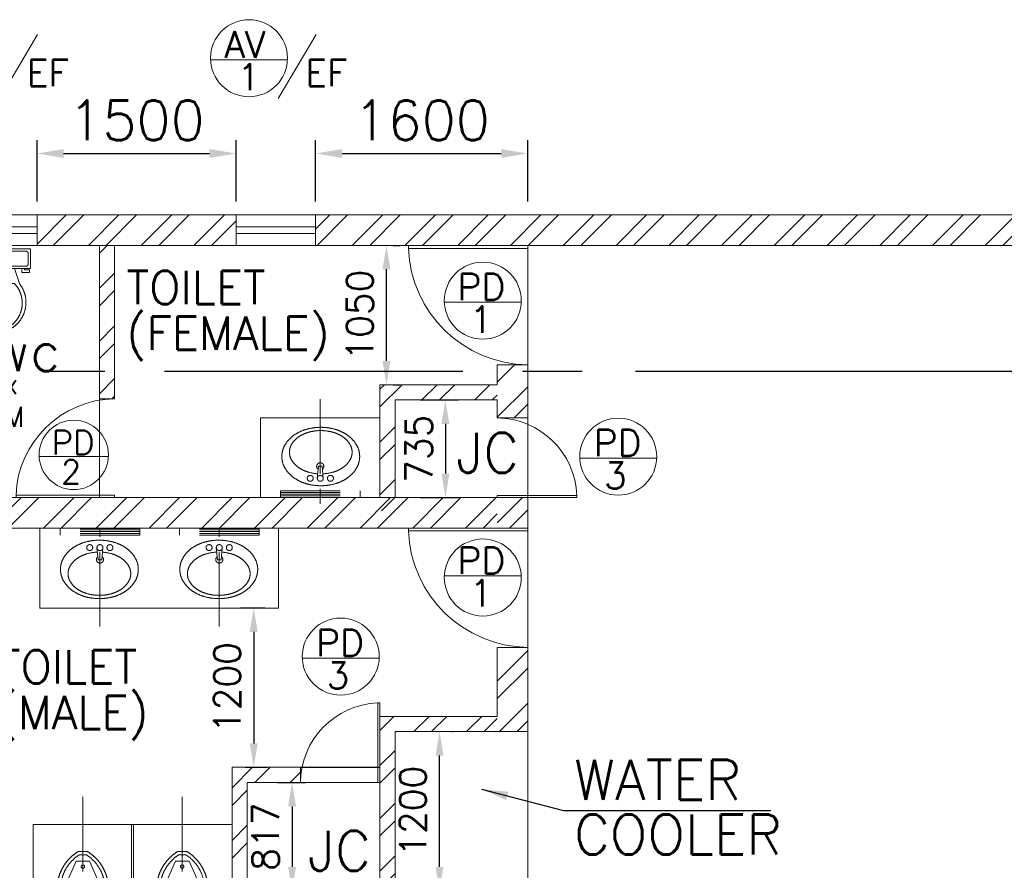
# Model space of a CAD drawing. Header units: inches. Extents: x 0 to 1544102, y 0 to 23144100.
# Tile 130 of 203: x 469135 to 476558, y 150325 to 156737. Entities that reach past the tile are written whole.
import ezdxf
from ezdxf.enums import TextEntityAlignment as Align

# ---------------------------------------------------------------- set-up
doc = ezdxf.new("R2010")
doc.units = ezdxf.units.IN
doc.header["$LTSCALE"] = 1800
doc.header["$MEASUREMENT"] = 0
doc.linetypes.add('1 NORTH ELEVATION$0$NORTH ELEVATION$0$HIDDEN', pattern=[0.375, 0.25, -0.125])
doc.linetypes.add('CENTER', pattern=[2, 1.25, -0.25, 0.25, -0.25])
doc.layers.get('0').update_dxf_attribs({"color": 253})
doc.layers.add('1', color=7, linetype='Continuous')
doc.layers.add('GRID', color=251, linetype='CENTER')
for name, color, linetype, lineweight in [('A-DOOR', 31, 'Continuous', 9), ('A-DOOR TAG', 3, 'Continuous', 15), ('CCONTHIN', 15, '1 NORTH ELEVATION$0$NORTH ELEVATION$0$HIDDEN', 13), ('CHAT', 11, 'Continuous', 13), ('CL', 8, 'CENTER', 15), ('DIM', 4, 'Continuous', 18), ('DOOR', 235, 'Continuous', 13), ('OPENING EO', 2, 'Continuous', 18), ('TEXT', 3, 'Continuous', 18), ('WALL', 6, 'Continuous', 18), ('WALL HATCH', 251, 'Continuous', 13), ('WALL1', 6, 'Continuous', 18), ('WIN', 31, 'Continuous', 13)]:
    doc.layers.add(name, color=color, linetype=linetype, lineweight=lineweight)
doc.styles.add('ROAMNS', font='ROMANS.shx')
doc.styles.add('ROMANS', font='romans.shx')
doc.dimstyles.new('DIM INT 1', dxfattribs={"dimtxt": 300, "dimasz": 200, "dimexe": 100, "dimexo": 100, "dimgap": 100, "dimtad": 1, "dimdec": 0, "dimzin": 13, "dimdsep": 46, "dimlunit": 5, "dimtxsty": 'ROAMNS', "dimblk2": 'OBLIQUE', "dimcen": 0.09, "dimclrd": 9, "dimclre": 9, "dimclrt": 4, "dimadec": 0, "dimazin": 0, "dimtfac": 1, "dimtdec": 0, "dimtix": 1, "dimtmove": 2, "dimatfit": 3, "dimfxl": 1, "dimtolj": 1, "dimtzin": 13, "dimarcsym": 0})
doc.dimstyles.new('DIM INT 2', dxfattribs={"dimtxt": 200, "dimasz": 180, "dimexe": 100, "dimexo": 100, "dimgap": 100, "dimtad": 1, "dimdec": 0, "dimzin": 13, "dimdsep": 46, "dimlunit": 5, "dimtxsty": 'ROAMNS', "dimcen": 0.09, "dimclrd": 9, "dimclre": 9, "dimclrt": 4, "dimadec": 0, "dimazin": 0, "dimtfac": 1, "dimtdec": 0, "dimtix": 1, "dimtmove": 2, "dimatfit": 3, "dimfxl": 1, "dimtolj": 1, "dimtzin": 13, "dimarcsym": 0})

# ---------------------------------------------------------------- blocks, each defined once
blk = doc.blocks.new('*D1316')
at = {"layer": 'DIM', "color": 9, "lineweight": -2, "transparency": 16777216}
for p, q in [((469265.7935778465, 155364.8886561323), (469265.7935778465, 155827.900592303)), ((470765.7935778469, 155364.8886561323), (470765.7935778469, 155827.900592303)), ((469465.7935778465, 155727.900592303), (470565.7935778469, 155727.900592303))]:
    blk.add_line(p, q, dxfattribs=at)
at = {"layer": 'DIM', "color": 9, "transparency": 16777216}
for points in [[(469465.7935778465, 155761.2339256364), (469465.7935778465, 155694.5672589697), (469265.7935778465, 155727.900592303)], [(470565.7935778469, 155761.2339256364), (470565.7935778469, 155694.5672589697), (470765.7935778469, 155727.900592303)]]:
    blk.add_solid(points, dxfattribs=at)
at = {"layer": 'DIM', "color": 4, "transparency": 16777216, "insert": (470015.7935778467, 155977.900592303), "char_height": 300, "attachment_point": 5, "style": 'ROAMNS'}
blk.add_mtext('\\A1;1500', dxfattribs=at)
blk = doc.blocks.new('_Oblique')
at = {"color": 0, "linetype": 'ByBlock', "lineweight": -2}
blk.add_line((-0.5, -0.5), (0.5, 0.5), dxfattribs=at)
blk = doc.blocks.new('*D1317')
at = {"layer": 'DIM', "color": 9, "lineweight": -2, "transparency": 16777216}
for p, q in [((471365.7935778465, 155364.8886561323), (471365.7935778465, 155827.900592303)), ((472965.7935778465, 155364.8886561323), (472965.7935778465, 155827.900592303)), ((471565.7935778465, 155727.900592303), (472765.7935778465, 155727.900592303))]:
    blk.add_line(p, q, dxfattribs=at)
at = {"layer": 'DIM', "color": 9, "transparency": 16777216}
for points in [[(471565.7935778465, 155761.2339256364), (471565.7935778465, 155694.5672589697), (471365.7935778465, 155727.900592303)], [(472765.7935778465, 155761.2339256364), (472765.7935778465, 155694.5672589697), (472965.7935778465, 155727.900592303)]]:
    blk.add_solid(points, dxfattribs=at)
at = {"layer": 'DIM', "color": 4, "transparency": 16777216, "insert": (472165.7935778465, 155977.900592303), "char_height": 300, "attachment_point": 5, "style": 'ROAMNS'}
blk.add_mtext('\\A1;1600', dxfattribs=at)
blk = doc.blocks.new('SC-01& LIFT')
at = {"layer": 'WALL HATCH'}
h = blk.add_hatch(dxfattribs=at)
h.set_pattern_fill('ANSI32', color=256, scale=750, style=0)
h.set_pattern_definition([(45, (-441713.8347314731, -169222.0470372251), (-198.8737822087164, 198.8737822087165), []), (45, (-441581.2522102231, -169222.0470372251), (-198.8737822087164, 198.8737822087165), [])])
edge = h.paths.add_edge_path()
edge.add_arc((3172.500000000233, -33583100.13524975), 33587860.13529897, 89.9999019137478, 90.00029425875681, ccw=False)
edge.add_line((3230, 4760.000000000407), (3230, 9000.0000000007))
edge.add_line((3230, 9000.0000000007), (3000, 9000.0000000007))
edge.add_line((3000, 9000.0000000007), (3000.000000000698, 4759.999606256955))
blk = doc.blocks.new('SERVICE BUILDING-ARCH$0$dd1')
at = {"layer": 'DOOR'}
blk.add_lwpolyline([(-1000, 975.0000000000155), (0, 975.0000000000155), (0, 1000.000000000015), (-1000, 1000.000000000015)], close=True, dxfattribs=at)
blk.add_arc((13.43147723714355, 1014.09638690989), 1014.185331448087, 182.2092738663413, 269.2411747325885, dxfattribs=at)
blk = doc.blocks.new('*U1384')
for p, q in [((9.5, -7), (9.5, -3)), ((-10, -9.5), (-8, -9.5)), ((-10, -10.5), (-10, -9.5)), ((-7, -10.5), (-10, -10.5)), ((-8, -9.5), (-8, -9)), ((-7, -9), (-7, -10.5)), ((-4, -9), (-6, -15)), ((4, -9), (6, -15)), ((4, -15), (-4, -15))]:
    blk.add_line(p, q)
blk.add_lwpolyline([(10.5, -9), (10.5, -1), (-10.5, -1), (-10.5, -9)], close=True)
for points in [[(-9.5, -3), (-9.5, -7)], [(8.5, -2), (-8.5, -2)], [(-8.5, -8), (8.5, -8)]]:
    blk.add_lwpolyline(points)
for centre, radius, start, end in [((-8.625, -2.875), 0.8838834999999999, 81.86989999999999, 188.1301), ((8.625, -2.875), 0.8838834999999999, 351.8699, 98.13009999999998), ((-8.625, -7.125), 0.8838834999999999, 171.869898, 278.1301), ((8.625, -7.125), 0.8838834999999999, 261.8699, 8.130099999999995), ((3.519562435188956, -22.58049502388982), 12.16902005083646, 141.4691096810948, 247.9714346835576), ((4.199957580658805, -22.81740929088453), 11.3291791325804, 136.3677254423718, 238.946823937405), ((-3.519499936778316, -22.58047137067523), 12.16903423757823, 292.0284332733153, 38.53070636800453), ((-4.199890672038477, -22.81738596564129), 11.32918622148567, 301.0530065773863, 43.63209216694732), ((2.09660981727e-05, -28.87646475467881), 4, 245.7318247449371, 294.2681740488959), ((2.09415214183e-05, -29.99996806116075), 4, 254.8605283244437, 285.1394707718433)]:
    blk.add_arc(centre, radius, start, end)
blk = doc.blocks.new('*U1381')
for p, q in [((-27.49682435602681, 308.1439852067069), (42.7468245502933, 308.1439852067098)), ((-43.17499990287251, 235.1958732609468), (-120.9794756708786, 59.29631018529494)), ((-43.17499990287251, 235.1958732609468), (58.42500009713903, 235.1958732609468)), ((-20.13163502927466, 282.7439852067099), (35.38163522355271, 282.7439852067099)), ((58.42500009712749, 235.1958732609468), (136.2294758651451, 59.29631018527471)), ((-186.0499999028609, 28.7439852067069), (201.300000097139, 28.743985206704)), ((-186.0499999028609, 28.7439852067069), (-186.0499999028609, 11.67212062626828)), ((-186.0499999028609, 11.67212062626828), (201.300000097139, 11.67212062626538)), ((-120.9794756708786, 59.29631018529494), (136.2294758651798, 59.29631018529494)), ((201.300000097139, 11.67212062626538), (201.300000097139, 28.743985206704))]:
    blk.add_line(p, q)
blk.add_circle((7.118994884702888, 194.1076211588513), 12.7)
for centre, radius, start, end in [((148.0873589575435, 23.81626660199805), 334.1736928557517, 121.6970540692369, 179.1550869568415), ((-132.8373587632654, 23.81626660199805), 334.1736928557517, 0.8449130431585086, 58.30294593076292), ((148.0873589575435, 23.81626660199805), 308.7736928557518, 123.0107951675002, 169.3055204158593), ((-132.8373587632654, 23.81626660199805), 308.7736928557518, 10.69447958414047, 56.98920483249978), ((7.625000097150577, 299.6545788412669), 272.6008226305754, 227.2519700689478, 312.7480299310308)]:
    blk.add_arc(centre, radius, start, end)
blk = doc.blocks.new('*D1387')
at = {"color": 9, "lineweight": -2, "transparency": 16777216}
for p, q in [((5578.165268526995, -214.9999999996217), (5868.665268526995, -214.9999999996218)), ((5768.665268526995, -394.9999999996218), (5768.665268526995, -769.9999999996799)), ((5578.165268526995, -949.9999999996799), (5868.665268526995, -949.9999999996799))]:
    blk.add_line(p, q, dxfattribs=at)
at = {"color": 9, "transparency": 16777216}
for points in [[(5738.665268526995, -394.9999999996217), (5798.665268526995, -394.9999999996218), (5768.665268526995, -214.9999999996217)], [(5738.665268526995, -769.9999999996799), (5798.665268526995, -769.9999999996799), (5768.665268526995, -949.9999999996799)]]:
    blk.add_solid(points, dxfattribs=at)
at = {"color": 4, "transparency": 16777216, "insert": (5568.665268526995, -582.4999999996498), "char_height": 200, "attachment_point": 5, "rotation": 90, "style": 'ROAMNS'}
blk.add_mtext('\\A1;735', dxfattribs=at)
blk = doc.blocks.new('*D1388')
at = {"color": 9, "lineweight": -2, "transparency": 16777216}
for p, q in [((4410.000000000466, -1783.173365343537), (4223.665268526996, -1783.173365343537)), ((4323.665268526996, -1963.173365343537), (4323.665268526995, -2803.173365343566)), ((4260.000000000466, -2983.173365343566), (4423.665268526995, -2983.173365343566))]:
    blk.add_line(p, q, dxfattribs=at)
at = {"color": 9, "transparency": 16777216}
for points in [[(4293.665268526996, -1963.173365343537), (4353.665268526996, -1963.173365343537), (4323.665268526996, -1783.173365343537)], [(4293.665268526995, -2803.173365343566), (4353.665268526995, -2803.173365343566), (4323.665268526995, -2983.173365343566)]]:
    blk.add_solid(points, dxfattribs=at)
at = {"color": 4, "transparency": 16777216, "insert": (4123.665268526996, -2383.173365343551), "char_height": 200, "attachment_point": 5, "rotation": 90, "style": 'ROAMNS'}
blk.add_mtext('\\A1;1200', dxfattribs=at)
blk = doc.blocks.new('*D1389')
at = {"color": 9, "lineweight": -2, "transparency": 16777216}
for p, q in [((4503.165268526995, -3098.173365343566), (4712.665268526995, -3098.173365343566)), ((4612.665268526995, -3278.173365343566), (4612.665268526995, -3734.999999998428)), ((4503.165268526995, -3914.999999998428), (4712.665268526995, -3914.999999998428))]:
    blk.add_line(p, q, dxfattribs=at)
at = {"color": 9, "transparency": 16777216}
for points in [[(4582.665268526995, -3278.173365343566), (4642.665268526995, -3278.173365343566), (4612.665268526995, -3098.173365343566)], [(4582.665268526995, -3734.999999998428), (4642.665268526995, -3734.999999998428), (4612.665268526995, -3914.999999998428)]]:
    blk.add_solid(points, dxfattribs=at)
at = {"color": 4, "transparency": 16777216, "insert": (4412.665268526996, -3506.586682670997), "char_height": 200, "attachment_point": 5, "rotation": 90, "style": 'ROAMNS'}
blk.add_mtext('\\A1;817', dxfattribs=at)
blk = doc.blocks.new('*D1386')
at = {"color": 9, "lineweight": -2, "transparency": 16777216}
for p, q in [((5819.665268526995, -2714.999999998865), (5824.165268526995, -2714.999999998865)), ((5724.165268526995, -3734.999999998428), (5724.165268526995, -2894.999999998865)), ((5819.665268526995, -3914.999999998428), (5824.165268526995, -3914.999999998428))]:
    blk.add_line(p, q, dxfattribs=at)
at = {"color": 9, "transparency": 16777216}
for points in [[(5694.165268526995, -2894.999999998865), (5754.165268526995, -2894.999999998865), (5724.165268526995, -2714.999999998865)], [(5694.165268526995, -3734.999999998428), (5754.165268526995, -3734.999999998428), (5724.165268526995, -3914.999999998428)]]:
    blk.add_solid(points, dxfattribs=at)
at = {"color": 4, "transparency": 16777216, "insert": (5524.165268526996, -3314.999999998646), "char_height": 200, "attachment_point": 5, "rotation": 90, "style": 'ROAMNS'}
blk.add_mtext('\\A1;1200', dxfattribs=at)
blk = doc.blocks.new('*D1390')
at = {"color": 9, "lineweight": -2, "transparency": 16777216}
for p, q in [((5375.000000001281, 950.0000000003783), (5424.165268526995, 950.0000000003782)), ((5324.165268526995, 80.00000000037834), (5324.165268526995, 770.0000000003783)), ((5375.000000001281, -99.99999999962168), (5424.165268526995, -99.9999999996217))]:
    blk.add_line(p, q, dxfattribs=at)
at = {"color": 9, "transparency": 16777216}
for points in [[(5294.165268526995, 770.0000000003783), (5354.165268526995, 770.0000000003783), (5324.165268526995, 950.0000000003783)], [(5294.165268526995, 80.00000000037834), (5354.165268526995, 80.00000000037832), (5324.165268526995, -99.99999999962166)]]:
    blk.add_solid(points, dxfattribs=at)
at = {"color": 4, "transparency": 16777216, "insert": (5124.165268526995, 425.0000000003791), "char_height": 200, "attachment_point": 5, "rotation": 90, "style": 'ROAMNS'}
blk.add_mtext('\\A1;1050', dxfattribs=at)
blk = doc.blocks.new('TOILET option3')
at = {"layer": 'WALL HATCH'}
h = blk.add_hatch(dxfattribs=at)
h.set_pattern_fill('ANSI32', color=256, scale=750, style=0)
h.set_pattern_definition([(45, (-252961.5708052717, -711174.7075294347), (-198.8737822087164, 198.8737822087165), []), (45, (-252828.9882840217, -711174.7075294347), (-198.8737822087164, 198.8737822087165), [])])
h.paths.add_polyline_path([(3160.000000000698, 949.9999814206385), (3275.000000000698, 950.0000185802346), (3275.000000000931, 140.1490428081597), (3160.000000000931, 140.1490428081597)])
h.paths.add_polyline_path([(3160.000000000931, 140.1490428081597), (3275.000000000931, 140.1490428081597), (3275.000080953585, -206.3474214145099), (3160.000080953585, -206.3474585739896)])
h = blk.add_hatch(dxfattribs=at)
h.set_pattern_fill('ANSI32', color=256, scale=750, style=0)
h.set_pattern_definition([(45, (-441713.8347314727, -181987.0470372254), (-198.8737822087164, 198.8737822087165), []), (45, (-441581.2522102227, -181987.0470372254), (-198.8737822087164, 198.8737822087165), [])])
h.paths.add_polyline_path([(6160.000000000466, -349.9999999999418), (6390.000000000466, -349.9999999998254), (6390.000000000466, 50.00000000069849), (6160.000000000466, 50.00000000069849)])
h.paths.add_polyline_path([(6390.000000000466, -949.9999999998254), (6160.000000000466, -949.9999999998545), (6160.000000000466, -1179.999999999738), (6390.000000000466, -1179.999999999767)])
h.paths.add_polyline_path([(6160.000000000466, -2714.999999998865), (6390.000000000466, -2714.999999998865), (6390.000000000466, -2079.999999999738), (6160.000000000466, -2079.999999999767)])
h = blk.add_hatch(dxfattribs=at)
h.set_pattern_fill('ANSI32', color=256, scale=750, style=0)
h.set_pattern_definition([(45, (0, -100.0000000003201), (-198.8737822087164, 198.8737822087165), []), (45, (132.5825212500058, -100.0000000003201), (-198.8737822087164, 198.8737822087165), [])])
h.paths.add_polyline_path([(6160.000000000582, -99.99999999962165), (5275.000000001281, -99.99999999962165), (5275.000000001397, -1050), (5390.000000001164, -1050), (5390.000000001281, -214.9999999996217), (6160.000000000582, -214.9999999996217)])
h = blk.add_hatch(dxfattribs=at)
h.set_pattern_fill('ANSI32', color=256, scale=750, style=0)
h.set_pattern_definition([(45, (-441713.8347314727, -181787.0470372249), (-198.8737822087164, 198.8737822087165), []), (45, (-441581.2522102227, -181787.0470372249), (-198.8737822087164, 198.8737822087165), [])])
h.paths.add_polyline_path([(115.0000000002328, -949.9999999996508), (115.0000000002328, -1179.999999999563), (6160.000000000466, -1179.999999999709), (6160.000000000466, -949.9999999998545)])
h = blk.add_hatch(dxfattribs=at)
h.set_pattern_fill('ANSI32', color=256, scale=750, style=0)
h.set_pattern_definition([(45, (-441713.8347314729, -182137.0470372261), (-198.8737822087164, 198.8737822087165), []), (45, (-441581.2522102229, -182137.0470372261), (-198.8737822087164, 198.8737822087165), [])])
h.paths.add_polyline_path([(5390.000000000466, -2714.999999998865), (6160.000000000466, -2714.999999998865), (6160.000000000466, -2599.999999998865), (5275.000000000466, -2599.999999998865), (5275.000000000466, -3914.999999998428), (5390.000000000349, -3914.999999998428)])
h = blk.add_hatch(dxfattribs=at)
h.set_pattern_fill('ANSI32', color=256, scale=750, style=0)
h.set_pattern_definition([(45, (0, 0), (-198.8737822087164, 198.8737822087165), []), (45, (132.5825212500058, 0), (-198.8737822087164, 198.8737822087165), [])])
h.paths.add_polyline_path([(4675.000000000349, -3098.173365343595), (4675.000000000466, -2983.173365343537), (4160.000000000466, -2983.173365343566), (4160.000000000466, -3914.999999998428), (4275.000000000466, -3914.999999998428), (4275.000000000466, -3098.173365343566)])
blk.add_line((4675.000000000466, -2983.173365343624), (5275.000000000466, -2983.173365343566))
at = {"layer": 'A-DOOR TAG', "color": 1}
for p, q in [((6340.770215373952, 521.3648612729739), (5760.728451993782, 521.3648612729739)), ((3227.775669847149, -639.9201288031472), (2705.73808280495, -639.9201288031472)), ((7361.68615021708, -654.5470372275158), (6781.64438683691, -654.5470372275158)), ((6340.770370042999, -1540.907198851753), (5760.728606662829, -1540.907198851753)), ((5269.567918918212, -2161.508096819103), (4689.526155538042, -2161.508096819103))]:
    blk.add_line(p, q, dxfattribs=at)
for centre, radius in [((6050.749333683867, 533.5616673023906), 290.2772362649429), ((2966.756876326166, -628.9430033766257), 261.2495126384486), ((7071.665268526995, -642.3502311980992), 290.2772362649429), ((6050.749488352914, -1553.10400488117), 290.2772362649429), ((4979.547037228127, -2149.311290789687), 290.2772362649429)]:
    blk.add_circle(centre, radius, dxfattribs=at)
at = {"layer": 'CCONTHIN', "linetype": 'Continuous'}
for p, q in [((4375.000000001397, -349.9999999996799), (5275.000000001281, -349.999999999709)), ((4375.000000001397, -949.9999999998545), (4375.000000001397, -349.9999999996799)), ((2709.999980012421, -1783.173365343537), (2709.999980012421, -1183.174056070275)), ((4510.000000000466, -1783.173365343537), (4510.000000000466, -1183.174056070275)), ((4510.000000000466, -1783.173365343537), (2709.999980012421, -1783.173365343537)), ((2660.000000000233, -3415.999828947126), (4160.000000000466, -3415.999828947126)), ((2659.999999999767, -3914.999999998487), (2659.999999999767, -3415.999828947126)), ((3402, -3914.999999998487), (3402, -3415.999828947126)), ((3418.000000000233, -3914.999999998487), (3418.000000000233, -3415.999828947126)), ((4160.000000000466, -3914.999999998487), (4160.000000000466, -3415.999828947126))]:
    blk.add_line(p, q, dxfattribs=at)
at = {"layer": 'CCONTHIN'}
for p, q in [((4811.567700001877, -714.1253151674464), (4802.612840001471, -803.2250951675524)), ((4838.432320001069, -714.1252151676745), (4811.567680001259, -714.1252151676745)), ((4847.387160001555, -803.225095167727), (4838.432300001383, -714.1253151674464)), ((4524.551004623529, -898.8437840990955), (4524.551004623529, -949.9999999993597)), ((4525.000000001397, -898.8437840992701), (5125.000000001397, -898.8437840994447)), ((4525.000000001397, -911.8835490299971), (5125.000000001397, -911.8835490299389)), ((4525.000000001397, -925.6476973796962), (5125.000000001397, -925.6476973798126)), ((4525.000000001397, -938.6874623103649), (5125.000000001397, -938.6874623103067)), ((4525.000000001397, -949.9999999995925), (5125.000000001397, -949.9999999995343)), ((5125.000000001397, -898.8437840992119), (5125.000000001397, -949.9999999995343)), ((2863.983093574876, -1234.330014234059), (2863.983093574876, -1183.173798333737)), ((3463.983093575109, -1183.17379833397), (2863.983093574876, -1183.17379833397)), ((3464.432088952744, -1234.330014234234), (3464.432088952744, -1183.17379833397)), ((3763.983113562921, -1234.330014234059), (3763.983113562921, -1183.173798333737)), ((4363.983113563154, -1183.17379833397), (3763.983113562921, -1183.17379833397)), ((4364.432108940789, -1234.330014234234), (4364.432108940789, -1183.17379833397)), ((3463.983093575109, -1194.486336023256), (2863.983093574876, -1194.486336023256)), ((3463.983093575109, -1207.526100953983), (2863.983093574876, -1207.526100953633)), ((3463.983093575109, -1221.290249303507), (2863.983093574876, -1221.290249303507)), ((3463.983093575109, -1234.330014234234), (2863.983093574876, -1234.330014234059)), ((4363.983113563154, -1194.486336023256), (3763.983113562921, -1194.486336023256)), ((4363.983113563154, -1207.526100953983), (3763.983113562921, -1207.526100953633)), ((4363.983113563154, -1221.290249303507), (3763.983113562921, -1221.290249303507)), ((4363.983113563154, -1234.330014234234), (3763.983113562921, -1234.330014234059)), ((3141.59593357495, -1329.948703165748), (3150.55079357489, -1419.048483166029)), ((3177.415393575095, -1419.048483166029), (3186.370253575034, -1329.948703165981)), ((4041.595953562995, -1329.948703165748), (4050.550813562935, -1419.048483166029)), ((4077.41541356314, -1419.048483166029), (4086.37027356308, -1329.948703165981)), ((3150.550773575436, -1419.048583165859), (3177.415413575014, -1419.048583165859)), ((4050.550793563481, -1419.048583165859), (4077.415433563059, -1419.048583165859))]:
    blk.add_line(p, q, dxfattribs=at)
for points in [[(4560.04199516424, -552.7780564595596, -0.106945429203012), (4629.444318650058, -478.8235106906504, -0.0815881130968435), (4719.494955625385, -436.2923374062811, -0.0697200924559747), (4828.983113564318, -420.9507144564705, -0.0697200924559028), (4938.471271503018, -436.2923374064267, -0.0815881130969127), (5028.521908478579, -478.8235106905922, -0.1069454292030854), (5097.924231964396, -552.7780564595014, -0.277066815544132), (5097.924231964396, -729.4977454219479)], [(4807.271733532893, -771.111430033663, -0.0537435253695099), (4735.186285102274, -758.6598285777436, -0.0815881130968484), (4661.871574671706, -724.0330812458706, -0.1069454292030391), (4608.992855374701, -667.6859523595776, -0.2770668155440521), (4608.992855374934, -549.7277875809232, -0.1069454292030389), (4661.871574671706, -493.3806586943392, -0.081588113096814), (4735.186285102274, -458.7539113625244, -0.0697200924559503), (4828.983113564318, -445.6109778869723, -0.0697200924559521), (4922.779942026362, -458.7539113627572, -0.0815881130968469), (4996.09465245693, -493.3806586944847, -0.1069454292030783), (5048.973371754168, -549.727787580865, -0.2770668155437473), (5048.973371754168, -667.6859523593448, -0.1069454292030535), (4996.09465245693, -724.0330812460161, -0.0815881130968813), (4922.779942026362, -758.6598285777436, -0.0595755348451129), (4842.769748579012, -771.5241720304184)], [(4719.494955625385, -845.9834644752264, -0.0815881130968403), (4629.444318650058, -803.4522911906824, -0.106945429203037), (4560.04199516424, -729.4977454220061, -0.2770668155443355), (4560.04199516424, -552.7780564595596)], [(5097.924231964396, -729.4977454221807, -0.1069454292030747), (5028.521908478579, -803.4522911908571, -0.0815881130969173), (4938.471271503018, -845.9834644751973, -0.1401212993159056), (4719.494955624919, -845.9834644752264)], [(2891.058861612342, -1403.676052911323, -0.1069454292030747), (2960.461185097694, -1329.721507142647, -0.0815881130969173), (3050.511822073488, -1287.190333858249, -0.1401212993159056), (3269.488137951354, -1287.190333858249)], [(3269.488137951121, -1287.190333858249, -0.0815881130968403), (3359.538774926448, -1329.721507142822, -0.106945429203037), (3428.941098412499, -1403.676052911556, -0.2770668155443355), (3428.941098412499, -1580.395741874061)], [(3791.058881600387, -1403.676052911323, -0.1069454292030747), (3860.461205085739, -1329.721507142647, -0.0815881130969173), (3950.511842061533, -1287.190333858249, -0.1401212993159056), (4169.488157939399, -1287.190333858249)], [(4169.488157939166, -1287.190333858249, -0.0815881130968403), (4259.538794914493, -1329.721507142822, -0.106945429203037), (4328.941118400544, -1403.676052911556, -0.2770668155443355), (4328.941118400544, -1580.395741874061)], [(3428.941098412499, -1580.395741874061, -0.106945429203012), (3359.538774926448, -1654.35028764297, -0.0815881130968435), (3269.488137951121, -1696.881460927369, -0.0697200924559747), (3159.999980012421, -1712.223083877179, -0.0697200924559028), (3050.511822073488, -1696.881460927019, -0.0815881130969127), (2960.461185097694, -1654.35028764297, -0.1069454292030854), (2891.058861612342, -1580.395741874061, -0.277066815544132), (2891.058861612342, -1403.676052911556)], [(3181.711360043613, -1362.062368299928, -0.0537435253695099), (3253.796808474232, -1374.513969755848, -0.0815881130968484), (3327.111518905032, -1409.140717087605, -0.1069454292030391), (3379.990238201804, -1465.487845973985, -0.2770668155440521), (3379.990238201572, -1583.446010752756, -0.1069454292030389), (3327.111518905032, -1639.793139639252, -0.081588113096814), (3253.796808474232, -1674.419886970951, -0.0697200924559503), (3159.999980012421, -1687.562820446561, -0.0697200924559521), (3066.203151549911, -1674.419886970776, -0.0815881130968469), (2992.888441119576, -1639.793139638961, -0.1069454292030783), (2940.009721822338, -1583.446010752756, -0.2770668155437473), (2940.009721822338, -1465.487845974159, -0.1069454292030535), (2992.888441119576, -1409.14071708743, -0.0815881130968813), (3066.203151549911, -1374.513969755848, -0.0595755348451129), (3146.213344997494, -1361.649626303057)], [(4328.941118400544, -1580.395741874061, -0.106945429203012), (4259.538794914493, -1654.35028764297, -0.0815881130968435), (4169.488157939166, -1696.881460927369, -0.0697200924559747), (4060.000000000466, -1712.223083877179, -0.0697200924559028), (3950.511842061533, -1696.881460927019, -0.0815881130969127), (3860.461205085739, -1654.35028764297, -0.1069454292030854), (3791.058881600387, -1580.395741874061, -0.277066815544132), (3791.058881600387, -1403.676052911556)], [(4081.711380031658, -1362.062368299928, -0.0537435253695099), (4153.796828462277, -1374.513969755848, -0.0815881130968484), (4227.111538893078, -1409.140717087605, -0.1069454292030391), (4279.99025818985, -1465.487845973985, -0.2770668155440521), (4279.990258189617, -1583.446010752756, -0.1069454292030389), (4227.111538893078, -1639.793139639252, -0.081588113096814), (4153.796828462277, -1674.419886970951, -0.0697200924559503), (4060.000000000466, -1687.562820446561, -0.0697200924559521), (3966.203171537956, -1674.419886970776, -0.0815881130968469), (3892.888461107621, -1639.793139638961, -0.1069454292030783), (3840.009741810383, -1583.446010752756, -0.2770668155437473), (3840.009741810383, -1465.487845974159, -0.1069454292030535), (3892.888461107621, -1409.14071708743, -0.0815881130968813), (3966.203171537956, -1374.513969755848, -0.0595755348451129), (4046.213364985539, -1361.649626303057)]]:
    blk.add_lwpolyline(points, format="xyb", dxfattribs=at)
for centre in [(4749.320842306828, -805.4751651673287), (4825.000000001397, -805.4751651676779), (4902.006862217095, -805.4751651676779), (3086.976231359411, -1327.698633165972), (3163.983093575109, -1327.698633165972), (3239.66225126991, -1327.698633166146), (3986.976251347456, -1327.698633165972), (4063.983113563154, -1327.698633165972), (4139.662271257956, -1327.698633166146)]:
    blk.add_circle(centre, 22.49998, dxfattribs=at)
for centre, start, end in [((4825.000000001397, -715.4752151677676), 305.7390999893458, 234.2606999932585), ((3163.983093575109, -1417.698583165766), 125.7390999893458, 54.26069999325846), ((4063.983113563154, -1417.698583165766), 125.7390999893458, 54.26069999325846)]:
    blk.add_arc(centre, 26.99999, start, end, dxfattribs=at)
at = {"layer": 'CL', "ltscale": 0.25}
for p, q in [((4825.000000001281, -209.9161049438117), (4825.000000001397, -1025.252363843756)), ((3163.983093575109, -1922.00423348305), (3163.983093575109, -1185.872689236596)), ((4063.983113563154, -1922.00423348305), (4063.983113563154, -1185.872689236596)), ((3034.999999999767, -3205.733623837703), (3034.999999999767, -3914.999263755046)), ((3785.000000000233, -3205.733623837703), (3785.000000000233, -3914.999263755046))]:
    blk.add_line(p, q, dxfattribs=at)
at = {"layer": 'DIM'}
for p, q in [((6390.000000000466, 50.00000000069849), (6390.000045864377, 950.0000000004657)), ((3160.000000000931, -206.347421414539), (3160.000242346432, -949.9999999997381)), ((6390.000000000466, -349.9999999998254), (6390.000000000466, -949.9999999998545)), ((6389.999999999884, -1179.999999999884), (6390.000174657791, -2080.000042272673)), ((6389.999999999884, -3914.999999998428), (6390.000000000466, -2714.999999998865)), ((4675.000000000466, -3098.173365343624), (5275.000000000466, -3098.173365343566))]:
    blk.add_line(p, q, dxfattribs=at)
at = {"layer": 'WALL'}
for p, q in [((3160.000000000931, 950.0000000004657), (3160.000000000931, -206.3474585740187)), ((3275.000000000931, 950.0000000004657), (3275.000000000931, -206.347421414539)), ((6160.000000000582, 50.00000000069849), (6160.000000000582, -99.99999999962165)), ((6390.000000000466, 50.00000000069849), (6390.000000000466, -349.9999999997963)), ((5275.000000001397, -949.999999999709), (5275.000000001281, -99.99999999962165)), ((5275.000000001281, -99.99999999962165), (6160.000000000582, -99.99999999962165)), ((3160.000000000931, -206.3474585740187), (3275.000000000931, -206.347421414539)), ((5390.000000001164, -949.999999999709), (5390.000000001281, -214.9999999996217)), ((5390.000000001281, -214.9999999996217), (6160.000000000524, -214.9999999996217)), ((6160.000000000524, -214.9999999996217), (6160.000000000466, -349.9999999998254)), ((6390.000000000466, -349.9999999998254), (6159.999999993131, -349.9999999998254)), ((1960.000000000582, -949.9999999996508), (6390.000000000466, -949.999999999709)), ((6390.000000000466, -949.9999999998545), (6390.000000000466, -2714.999999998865)), ((115.0000000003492, -1179.999999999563), (6160.000000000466, -1179.999999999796)), ((6159.999999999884, -1179.999999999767), (6389.999999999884, -1179.999999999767)), ((6160.000000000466, -2079.999999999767), (6160.000000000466, -2599.999999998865)), ((6160.000000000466, -2079.999999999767), (6390.000000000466, -2079.999999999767)), ((5275.000000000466, -3914.999999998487), (5275.000000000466, -2599.999999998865)), ((5275.000000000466, -2599.999999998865), (6160.000000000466, -2599.999999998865)), ((5390.000000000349, -3914.999999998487), (5390.000000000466, -2714.999999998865)), ((5390.000000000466, -2714.999999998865), (6390.000000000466, -2714.999999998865)), ((4160.000000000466, -3914.999999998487), (4160.000000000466, -2983.173365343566)), ((4160.000000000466, -2983.173365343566), (4675.000000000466, -2983.173365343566)), ((4675.000000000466, -2983.173365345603), (4675.000000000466, -3098.173365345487)), ((4275.000000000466, -3914.999999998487), (4275.000000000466, -3098.173365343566)), ((4275.000000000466, -3098.173365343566), (4675.000000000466, -3098.173365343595))]:
    blk.add_line(p, q, dxfattribs=at)
at = {"layer": 'WALL1'}
blk.add_line((6390.000000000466, 50.00000000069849), (6160.000000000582, 50.00000000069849), dxfattribs=at)
at = {"layer": 'WIN'}
for p, q in [((2090.000000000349, 1089.99974896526), (2690.000000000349, 1089.99974896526)), ((2090.000000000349, 1039.99974896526), (2690.000000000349, 1039.99974896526)), ((4190.000000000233, 1089.99974896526), (4790.000000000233, 1089.99974896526)), ((4190.000000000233, 1039.99974896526), (4790.000000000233, 1039.99974896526))]:
    blk.add_line(p, q, dxfattribs=at)
for points in [[(2090.000000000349, 1180.000000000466), (2690.000000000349, 1180.000000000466), (2690.000000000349, 950.0000000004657), (2090.000000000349, 950.0000000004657)], [(4190.000000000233, 1180.000000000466), (4790.000000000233, 1180.000000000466), (4790.000000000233, 950.0000000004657), (4190.000000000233, 950.0000000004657)]]:
    blk.add_lwpolyline(points, close=True, dxfattribs=at)
at = {"layer": 'CCONTHIN', "xscale": -18.75, "yscale": 18.75, "zscale": 18.75}
blk.add_blockref('*U1384', (2444.420680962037, 943.7500000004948), dxfattribs=at)
at = {"layer": 'CCONTHIN', "xscale": -1}
blk.add_blockref('*U1381', (3042.625000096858, -3926.671384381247), dxfattribs=at)
at = {"layer": 'CCONTHIN'}
blk.add_blockref('*U1381', (3777.374999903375, -3926.671384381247), dxfattribs=at)
at = {"layer": 'CHAT', "xscale": 0.8999999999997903, "yscale": 0.8999999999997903, "zscale": 0.8999999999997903}
for p in [(6390.000000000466, 50.00000000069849), (6390.000174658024, -2080.000042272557)]:
    blk.add_blockref('SERVICE BUILDING-ARCH$0$dd1', p, dxfattribs=at)
at = {"layer": 'CHAT'}
for p, xscale, yscale, zscale, rotation in [((3274.99999998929, -206.3474214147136), -0.7436525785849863, 0.7436525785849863, 0.7436525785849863, 180), ((6160.000000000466, -349.9999999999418), 0.5999999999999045, 0.5999999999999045, 0.5999999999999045, 180), ((4675.000000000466, -3098.173365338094), 0.5999999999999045, 0.5999999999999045, 0.5999999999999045, 270)]:
    blk.add_blockref('SERVICE BUILDING-ARCH$0$dd1', p, dxfattribs=dict(at, xscale=xscale, yscale=yscale, zscale=zscale, rotation=rotation))
at = {"layer": 'A-DOOR TAG', "linetype": 'Continuous', "style": 'ROMANS'}
for s, height, p in [('PD', 200, (5858.981830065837, 637.3562970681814)), ('1', 200, (5952.718208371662, 391.3958782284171)), ('PD', 200, (6885.849176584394, -538.5556014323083)), ('PD', 180, (2799.522393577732, -535.5278365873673)), ('2', 180, (2869.957434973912, -756.8922135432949)), ('3', 200, (6964.110333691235, -784.5160202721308)), ('PD', 200, (5858.981984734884, -1424.915763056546)), ('1', 200, (5952.718363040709, -1670.876181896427)), ('PD', 200, (4793.730945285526, -2045.516661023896)), ('3', 200, (4871.992102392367, -2291.477079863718))]:
    blk.add_text(s, height=height, dxfattribs=at).set_placement(p, align=Align.MIDDLE_LEFT)
at = {"layer": 'TEXT', "style": 'ROAMNS'}
for s, p in [('wc', (2354.165268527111, 2.952962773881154)), ('JC', (5848.665268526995, -762.9999999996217)), ('JC', (4731.165268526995, -3762.999999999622))]:
    blk.add_text(s, height=300, dxfattribs=at).set_placement(p)
at = {"layer": 'TEXT', "attachment_point": 1, "line_spacing_factor": 0.825, "style": 'ROAMNS'}
for s, insert, char_height, width in [('TOILET (FEMALE)', (3364.165268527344, 757.9529627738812), 250, 1714.499999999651), ('TOILET (MALE)', (2394.416958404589, -2101.952125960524), 250, 1714.499999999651), ('WATER COOLER', (6738.665268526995, -2927.999999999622), 300, 1501.248310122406)]:
    blk.add_mtext(s, dxfattribs=dict(at, insert=insert, char_height=char_height, width=width))
at = {"layer": 'TEXT', "insert": (1989.665268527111, -17.54703722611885), "char_height": 150, "width": 1141.076122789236, "attachment_point": 1, "style": 'ROAMNS'}
blk.add_mtext('1.20x 1.90M', dxfattribs=at)
for base, p1, p2, picture, middle in [((5324.165268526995, 950.0000000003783), (5275.000000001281, -99.99999999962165), (5275.000000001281, 950.0000000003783), '*D1390', (5124.165268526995, 425.0000000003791)), ((4323.665268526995, -2983.173365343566), (4510.000000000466, -1783.173365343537), (4160.000000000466, -2983.173365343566), '*D1388', (4123.665268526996, -2383.173365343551)), ((5724.165268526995, -2714.999999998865), (5719.665268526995, -3914.999999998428), (5719.665268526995, -2714.999999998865), '*D1386', (5524.165268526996, -3314.999999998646))]:
    dim = blk.add_linear_dim(base=base, p1=p1, p2=p2, angle=90, dimstyle='DIM INT 2')
    dim.commit()
    dim.dimension.update_dxf_attribs({"geometry": picture, "text_midpoint": middle})
for base, p1, p2, picture, middle, set_off in [((5768.665268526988, -949.9999999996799), (5478.165268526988, -214.9999999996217), (5478.165268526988, -949.9999999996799), '*D1387', (5568.665268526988, -582.4999999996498), (-6.366462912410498e-12, 0)), ((4612.665268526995, -3914.999999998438), (4403.165268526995, -3098.173365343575), (4403.165268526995, -3914.999999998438), '*D1389', (4412.665268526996, -3506.586682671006), (0, -9.549694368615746e-12))]:
    dim = blk.add_linear_dim(base=base, p1=p1, p2=p2, angle=90, dimstyle='DIM INT 2')
    dim.commit()
    dim.dimension.update_dxf_attribs({"geometry": picture, "text_midpoint": middle, "insert": set_off})
at = {"layer": 'OPENING EO'}
blk.add_leader([(6042.037926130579, -3149.136466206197), (6659.579989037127, -3310.234290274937), (8222.562555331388, -3310.234290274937)], dimstyle='DIM INT 1', override={"dimgap": 100, "dimtad": 0}, dxfattribs=at)

msp = doc.modelspace()

# ---------------------------------------------------------------- hatches: boundary and pattern name
at = {"layer": 'WALL HATCH'}
h = msp.add_hatch(dxfattribs=at)
h.set_pattern_fill('ANSI32', color=256, scale=750, style=0)
h.set_pattern_definition([(45, (0, 0), (-198.8737822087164, 198.8737822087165), []), (45, (132.58252125, 0), (-198.8737822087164, 198.8737822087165), [])])
h.paths.add_polyline_path([(470765.7935778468, 155034.8886561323), (470765.7935778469, 155264.8886561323), (469265.7935778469, 155264.8886561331), (469265.7935778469, 155034.888656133)])
h.paths.add_polyline_path([(471365.7935778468, 155264.8886561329), (471365.7935778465, 155034.8886561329), (478575.7935778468, 155034.8886561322), (478575.7935778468, 155264.8886561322)])

# ---------------------------------------------------------------- linework, layer by layer
at = {"layer": 'A-DOOR TAG', "color": 1}
for p, q in [((469270.1156461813, 156625.7579569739), (468982.7552116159, 156143.176940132)), ((471370.1156461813, 156625.7579569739), (471082.7552116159, 156143.176940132)), ((471153.8604235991, 156434.0402791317), (470573.8186602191, 156434.0402791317))]:
    msp.add_line(p, q, dxfattribs=at)
msp.add_circle((470863.839541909, 156446.2370851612), 290.2772362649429, dxfattribs=at)
at = {"layer": 'GRID'}
for p, q in [((594875.7935778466, 154084.8886561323), (459775.7935778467, 154084.8886561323)), ((503075.7935778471, 154084.8886561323), (473776.6413831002, 154084.8886561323))]:
    msp.add_line(p, q, dxfattribs=at)
at = {"layer": 'WALL'}
for p, q in [((469265.7935778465, 155264.8886561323), (469265.7935778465, 155034.8886561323)), ((470765.7935778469, 155264.8886561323), (470765.7935778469, 155034.8886561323)), ((471365.7935778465, 155264.8886561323), (471365.7935778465, 155034.8886561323))]:
    msp.add_line(p, q, dxfattribs=at)
at = {"layer": 'WALL1'}
for p, q in [((492975.7935778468, 155264.8886561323), (465800.7935778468, 155264.8886561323)), ((492975.7935778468, 155034.8886561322), (466030.7935778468, 155034.8886561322))]:
    msp.add_line(p, q, dxfattribs=at)

# ---------------------------------------------------------------- block references
at = {"layer": '1'}
msp.add_blockref('TOILET option3', (466575.7935778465, 154084.8886561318), dxfattribs=at)
at = {"layer": 'A-DOOR'}
msp.add_blockref('SC-01& LIFT', (466575.7935778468, 141084.8886561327), dxfattribs=at)

# ---------------------------------------------------------------- texts
at = {"layer": 'A-DOOR TAG', "linetype": 'Continuous', "style": 'ROMANS'}
for s, p in [('AV', (470678.0234499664, 156550.031714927)), ('EF', (469188.0745827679, 156335.8121231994)), ('EF', (471288.0745827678, 156335.8121231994)), ('1', (470776.2846070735, 156304.0712960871))]:
    msp.add_text(s, height=200, dxfattribs=at).set_placement(p, align=Align.MIDDLE_LEFT)

# ---------------------------------------------------------------- dimensions: what is measured, and where the dimension line sits
at = {"layer": 'DIM'}
for base, p1, p2, picture, middle in [((470765.7935778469, 155727.900592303), (469265.7935778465, 155264.8886561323), (470765.7935778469, 155264.8886561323), '*D1316', (470015.7935778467, 155977.900592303)), ((472965.7935778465, 155727.900592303), (471365.7935778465, 155264.8886561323), (472965.7935778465, 155264.8886561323), '*D1317', (472165.7935778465, 155977.900592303))]:
    dim = msp.add_linear_dim(base=base, p1=p1, p2=p2, dimstyle='DIM INT 1', override={"dimtmove": 0}, dxfattribs=at)
    dim.commit()
    dim.dimension.update_dxf_attribs({"geometry": picture, "text_midpoint": middle})

doc.saveas('drawing.dxf')
